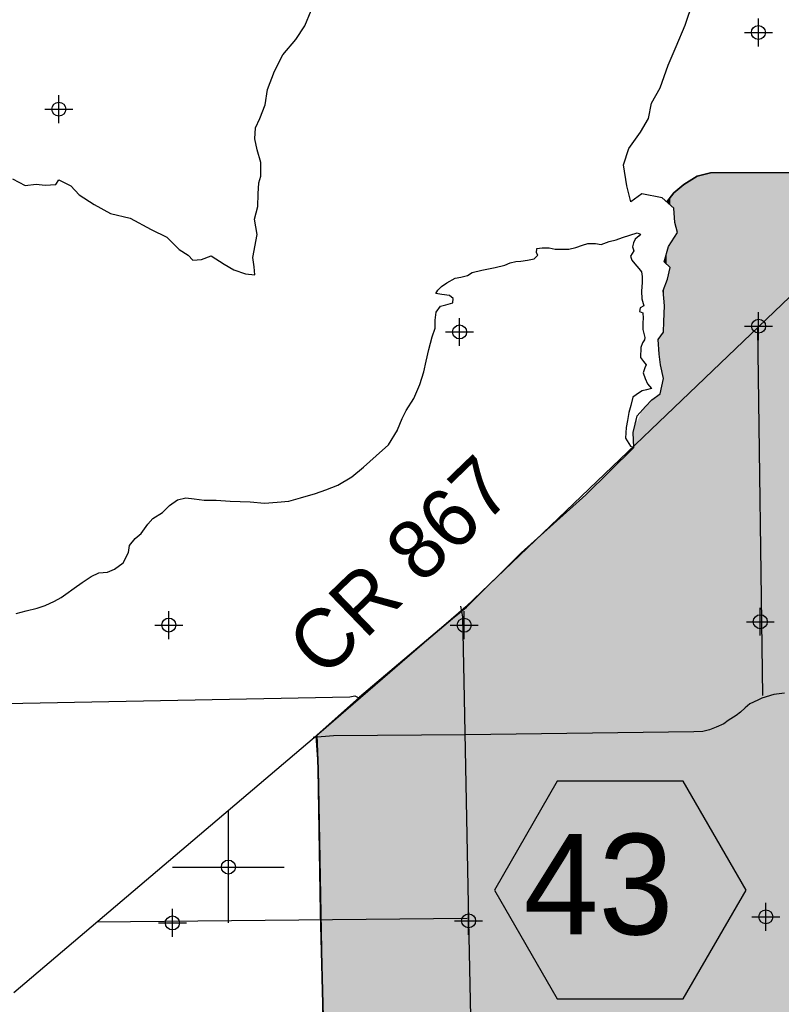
# Model space of a CAD drawing. Extents: x 136693 to 413893, y 707796 to 905796.
# Tile 39 of 70: x 186000 to 199615, y 790153 to 807765. Entities that reach past the tile are written whole.
import ezdxf
from ezdxf.enums import TextEntityAlignment as Align

# ---------------------------------------------------------------- set-up
doc = ezdxf.new("R2010")
doc.units = 0
doc.header["$LTSCALE"] = 2000
doc.header["$PDMODE"] = 34
doc.header["$PDSIZE"] = 250
doc.layers.get('0').update_dxf_attribs({"linetype": 'CONTINUOUS'})
for name, color, linetype in [('1990WSHEDS', 3, 'CONTINUOUS'), ('DEEPFILL', 11, 'CONTINUOUS'), ('HEX', 2, 'CONTINUOUS'), ('MAJROADS', 9, 'CONTINUOUS'), ('SEC', 2, 'CONTINUOUS'), ('TEXT', 7, 'CONTINUOUS'), ('WATER', 4, 'CONTINUOUS'), ('WSHEDS', 3, 'CONTINUOUS')]:
    doc.layers.add(name, color=color, linetype=linetype)

# ---------------------------------------------------------------- blocks, each defined once
blk = doc.blocks.new('TICK')
at = {"color": 0}
for points in [[(500, 0), (500, 1000)], [(0, 500), (1000, 500)]]:
    blk.add_lwpolyline(points, dxfattribs=at)
blk.add_point((500, 500), dxfattribs=at)

msp = doc.modelspace()

# ---------------------------------------------------------------- linework, layer by layer
at = {"layer": '1990WSHEDS', "color": 0}
msp.add_lwpolyline([(197566, 804509), (197696, 804668), (197874, 804816), (198110, 804964), (198347, 805023), (201020, 805030), (202225, 808752)], dxfattribs=at)
msp.add_lwpolyline([(196613, 783989, -0.130176), (194187, 783667), (191525, 783622), (191410, 786216), (194138, 786216), (194052, 789694), (191429, 789694), (191380, 791798), (191333, 794362), (191311, 794966), (192077, 795645), (193737, 797056), (193986, 797254), (194967, 798226), (196119, 799266), (196976, 800111)], format="xyb", dxfattribs=at)
at = {"layer": 'DEEPFILL', "color": 0}
for points in [[(197874, 785053), (197874, 804816), (198110, 785310), (198110, 804964)], [(198110, 785310), (198110, 804964), (198347, 785568), (198347, 805023)], [(198347, 785568), (198347, 805023), (198468, 785699), (198468, 805023)], [(198468, 785699), (198468, 805023), (199615, 786886), (199615, 805026)], [(199615, 786886), (199615, 805026), (201020, 788386), (201020, 805030)], [(197710, 804135), (197710, 804680), (197760, 803958), (197760, 804721)], [(197760, 784929), (197760, 804721), (197874, 785053), (197874, 804816)], [(197566, 804509), (197566, 804509), (197579, 804497), (197579, 804524)], [(197579, 804497), (197579, 804524), (197599, 804480), (197599, 804549)], [(197599, 804480), (197599, 804549), (197630, 804452), (197630, 804587)], [(197630, 804452), (197630, 804587), (197695, 804394), (197695, 804667)], [(197695, 804394), (197695, 804667), (197696, 804373), (197696, 804668)], [(197696, 804373), (197696, 804668), (197710, 804135), (197710, 804680)], [(197566, 804509), (197566, 804509), (197566, 804509)], [(197630, 784788), (197630, 803757), (197695, 784858), (197695, 803858)], [(197695, 784858), (197695, 803858), (197696, 784860), (197696, 803860)], [(197696, 784860), (197696, 803860), (197710, 784875), (197710, 803882)], [(197710, 784875), (197710, 803882), (197760, 784929), (197760, 803958)], [(197579, 803379), (197579, 803636), (197599, 803360), (197599, 803708)], [(197599, 803360), (197599, 803708), (197630, 803331), (197630, 803757)], [(197526, 803428), (197526, 803447), (197566, 803391), (197566, 803591)], [(197566, 803391), (197566, 803591), (197579, 803379), (197579, 803636)], [(197566, 803391), (197566, 803591), (197566, 803391), (197566, 803591)], [(197522, 803432), (197522, 803432), (197526, 803428), (197526, 803447)], [(197599, 784754), (197599, 803203), (197630, 784788), (197630, 803331)], [(197566, 784718), (197566, 803089), (197579, 784732), (197579, 803122)], [(197579, 784732), (197579, 803122), (197599, 784754), (197599, 803203)], [(197507, 802872), (197507, 802933), (197511, 802828), (197511, 802943)], [(197511, 802828), (197511, 802943), (197516, 802761), (197516, 802957)], [(197516, 802761), (197516, 802957), (197522, 802692), (197522, 802973)], [(197522, 802692), (197522, 802973), (197526, 802645), (197526, 802983)], [(197526, 784675), (197526, 802983), (197566, 784718), (197566, 803089)], [(197566, 784718), (197566, 803089), (197566, 784718), (197566, 803089)], [(197503, 802922), (197503, 802922), (197507, 802872), (197507, 802933)], [(197522, 784670), (197522, 802533), (197526, 784675), (197526, 802645)], [(197516, 784664), (197516, 802369), (197522, 784670), (197522, 802533)], [(197507, 801363), (197507, 802176), (197511, 801347), (197511, 802253)], [(197511, 784658), (197511, 802253), (197516, 784664), (197516, 802369)], [(197414, 802043), (197414, 802043), (197429, 801783), (197429, 802065)], [(197429, 801783), (197429, 802065), (197450, 801613), (197450, 802095)], [(197450, 801613), (197450, 802095), (197453, 801590), (197453, 802099)], [(197453, 801590), (197453, 802099), (197503, 801381), (197503, 802170)], [(197503, 801381), (197503, 802170), (197507, 801363), (197507, 802176)], [(197453, 784595), (197453, 801084), (197503, 784649), (197503, 801310)], [(197503, 784649), (197503, 801310), (197507, 784654), (197507, 801330)], [(197507, 784654), (197507, 801330), (197511, 784658), (197511, 801347)], [(197299, 784428), (197299, 800963), (197414, 784553), (197414, 801045)], [(197414, 784553), (197414, 801045), (197429, 784569), (197429, 801056)], [(197429, 784569), (197429, 801056), (197450, 784592), (197450, 801071)], [(197450, 784592), (197450, 801071), (197453, 784595), (197453, 801084)], [(197122, 784235), (197122, 800773), (197190, 784308), (197190, 800847)], [(197190, 784308), (197190, 800847), (197299, 784428), (197299, 800963)], [(196976, 800111), (196976, 800409), (197038, 800571), (197038, 800680)], [(197038, 784194), (197038, 800571), (197122, 784235), (197122, 800773)], [(196976, 784164), (196976, 800111), (197038, 784194), (197038, 800571)], [(196969, 800379), (196969, 800379), (196976, 800111), (196976, 800409)], [(196638, 784000), (196638, 799778), (196969, 784161), (196969, 800104)], [(196969, 784161), (196969, 800104), (196976, 784164), (196976, 800111)], [(196119, 783858), (196119, 799266), (196638, 784000), (196638, 799778)], [(195434, 783672), (195434, 798648), (196119, 783858), (196119, 799266)], [(194967, 783670), (194967, 798226), (195434, 783672), (195434, 798648)], [(194187, 783667), (194187, 797452), (194967, 783670), (194967, 798226)], [(193986, 789694), (193986, 797254), (194052, 789694), (194052, 797319)], [(194052, 789694), (194052, 797319), (194138, 786216), (194138, 797404)], [(194138, 783666), (194138, 797404), (194187, 783667), (194187, 797452)], [(193737, 789694), (193737, 797056), (193986, 789694), (193986, 797254)], [(192077, 789694), (192077, 795645), (193737, 789694), (193737, 797056)], [(191525, 789694), (191525, 795155), (192077, 789694), (192077, 795645)], [(191333, 794362), (191333, 794985), (191380, 791798), (191380, 795027)], [(191380, 791798), (191380, 795027), (191410, 790528), (191410, 795053)], [(191410, 790528), (191410, 795053), (191429, 789694), (191429, 795070)], [(191429, 789694), (191429, 795070), (191525, 789694), (191525, 795155)], [(191311, 794966), (191311, 794966), (191333, 794362), (191333, 794985)]]:
    msp.add_solid(points, dxfattribs=at)
at = {"layer": 'HEX', "color": 0}
msp.add_lwpolyline([(195611, 794145), (194486, 792196), (195611, 790248), (197861, 790248), (198986, 792196), (197861, 794145)], close=True, dxfattribs=at)
at = {"layer": 'MAJROADS', "color": 0}
for points in [[(201977, 808034), (201403, 806261), (201025, 805049), (200837, 804523), (200717, 804155), (200562, 803645), (200454, 803465), (193976, 797261), (191346, 794991), (185894, 790356)], [(199282, 795675), (199194, 802246)], [(193881, 797274), (193918, 797083), (193942, 795926), (194025, 791646), (194138, 786216), (194145, 785057), (194157, 784404), (194155, 784161), (194146, 784010), (194145, 783926), (194120, 783910), (194061, 783893), (193860, 783895), (193675, 783871), (192821, 783894), (192502, 783855), (191849, 783868), (191522, 783862)], [(199675, 795719), (199481, 795694), (199269, 795627), (199195, 795594), (199052, 795526), (198971, 795458), (198884, 795379), (198806, 795317), (198664, 795229), (198586, 795168), (198451, 795110), (198333, 795062), (198213, 795033), (198052, 795025), (193972, 794975), (191610, 794953), (191244, 794923)], [(179528, 792166), (179522, 791511), (182159, 791550), (184759, 794247), (184819, 795514), (191904, 795653), (191991, 795671), (192076, 795630)], [(191296, 794949), (191333, 794362), (191416, 789837)], [(194001, 791685), (187376, 791625)]]:
    msp.add_lwpolyline(points, dxfattribs=at)
at = {"layer": 'SEC', "color": 0}
for p in [(199205, 807537), (186699, 806164), (193864, 802179), (199210, 802284), (188666, 796937), (193945, 796933), (199240, 796997), (188730, 791608), (194025, 791646), (199338, 791718)]:
    msp.add_point(p, dxfattribs=at)
at = {"layer": 'WATER', "color": 0}
for points in [[(185934, 797142), (186118, 797191), (186311, 797240), (186454, 797289), (186622, 797363), (186740, 797430), (186824, 797488), (186975, 797595), (187118, 797695), (187278, 797803), (187412, 797869), (187572, 797885), (187697, 797934), (187849, 798050), (187942, 798234), (187960, 798359), (188061, 798484), (188171, 798576), (188289, 798742), (188382, 798842), (188550, 798950), (188676, 799075), (188819, 799174), (188970, 799215), (189121, 799197), (189296, 799171), (189514, 799170), (189765, 799151), (190117, 799140), (190376, 799114), (190602, 799137), (190812, 799153), (191021, 799210), (191290, 799292), (191475, 799358), (191684, 799440), (191937, 799589), (192147, 799763), (192374, 799963), (192593, 800162), (192754, 800421), (192754, 800429), (192839, 800630), (192907, 800772), (193043, 800988), (193153, 801239), (193222, 801464), (193265, 801657), (193316, 801866), (193376, 802091), (193428, 802250), (193429, 802392), (193446, 802535), (193522, 802643), (193615, 802667), (193740, 802700), (193749, 802775), (193683, 802834), (193549, 802852), (193440, 802870), (193474, 802928), (193541, 802995), (193634, 803061), (193785, 803144), (193886, 803160), (194003, 803192), (194087, 803242), (194263, 803283), (194498, 803331), (194674, 803372), (194767, 803413), (194867, 803438), (194959, 803446), (195077, 803462), (195194, 803486), (195262, 803553), (195237, 803595), (195246, 803670), (195338, 803686), (195463, 803685), (195572, 803659), (195714, 803658), (195815, 803658), (195941, 803690), (196058, 803731), (196159, 803764), (196293, 803763), (196393, 803746), (196536, 803795), (196662, 803828), (196779, 803869), (196905, 803910), (197039, 803951), (197098, 803926), (197072, 803901), (197005, 803842), (196971, 803776), (196954, 803700), (196978, 803633), (196919, 803533), (196944, 803466), (196994, 803399), (197068, 803315), (197118, 803256), (197126, 803172), (197125, 803063), (197116, 802912), (197123, 802770), (197156, 802644), (197089, 802611), (197080, 802544), (197139, 802519), (197146, 802427), (197137, 802343), (197137, 802226), (197178, 802083), (197169, 802041), (197135, 801983), (197101, 801899), (197100, 801724), (197150, 801648), (197199, 801589), (197174, 801539), (197148, 801447), (197181, 801346), (197222, 801254), (197297, 801170), (197205, 801145), (197129, 801129), (197079, 801096), (196961, 801013), (196927, 800862), (196892, 800737), (196866, 800595), (196840, 800469), (196831, 800277), (196922, 800134), (196976, 800111), (196969, 800379), (197038, 800680), (197190, 800847), (197299, 800963), (197450, 801071), (197511, 801347), (197453, 801590), (197429, 801783), (197414, 802043), (197507, 802176), (197516, 802369), (197526, 802645), (197503, 802922), (197579, 803122), (197630, 803331), (197522, 803432), (197599, 803708), (197760, 803958), (197710, 804135), (197695, 804394), (197487, 804580), (197119, 804649), (196925, 804507), (196851, 804792), (196795, 805170), (196889, 805462), (197100, 805754), (197243, 805996), (197295, 806272), (197447, 806548), (197592, 806949), (197736, 807283), (197897, 807667), (198042, 808093)], [(185869, 804916), (186095, 804797), (186296, 804821), (186455, 804803), (186648, 804818), (186699, 804902), (186916, 804791), (187065, 804631), (187332, 804462), (187624, 804301), (187976, 804214), (188351, 804011), (188627, 803875), (188851, 803656), (189010, 803554), (189093, 803461), (189252, 803477), (189420, 803543), (189654, 803391), (189829, 803289), (190038, 803221), (190205, 803203), (190189, 803345), (190165, 803513), (190244, 803923), (190195, 804199), (190255, 804425), (190265, 804651), (190275, 804844), (190309, 804969), (190311, 805212), (190245, 805439), (190205, 805632), (190215, 805833), (190291, 806000), (190385, 806242), (190429, 806518), (190556, 806844), (190701, 807136), (190937, 807411), (191098, 807653), (191209, 807929)]]:
    msp.add_lwpolyline(points, dxfattribs=at)
at = {"layer": 'WSHEDS', "color": 0}
for points in [[(201020, 805030), (198347, 805023), (198110, 804964), (197874, 804816), (197696, 804668), (197566, 804509)], [(196119, 799266), (194967, 798226), (193986, 797254), (193737, 797056), (192077, 795645), (191311, 794966), (191333, 794362), (191380, 791798), (191429, 789694), (194052, 789694), (194138, 786216), (191410, 786216), (191525, 783622), (194187, 783667)]]:
    msp.add_lwpolyline(points, dxfattribs=at)

# ---------------------------------------------------------------- block references
at = {"color": 0, "xscale": 2, "yscale": 2, "zscale": 2}
msp.add_blockref('TICK', (188730, 791608), dxfattribs=at)

# ---------------------------------------------------------------- texts
at = {"layer": 'HEX', "color": 0}
msp.add_text('43', height=1800, dxfattribs=at).set_placement((196348, 791402), align=Align.CENTER)
at = {"layer": 'TEXT', "color": 0}
msp.add_text('CR 867', height=1056, rotation=44, dxfattribs=at).set_placement((191437, 795956))

doc.saveas('drawing.dxf')
